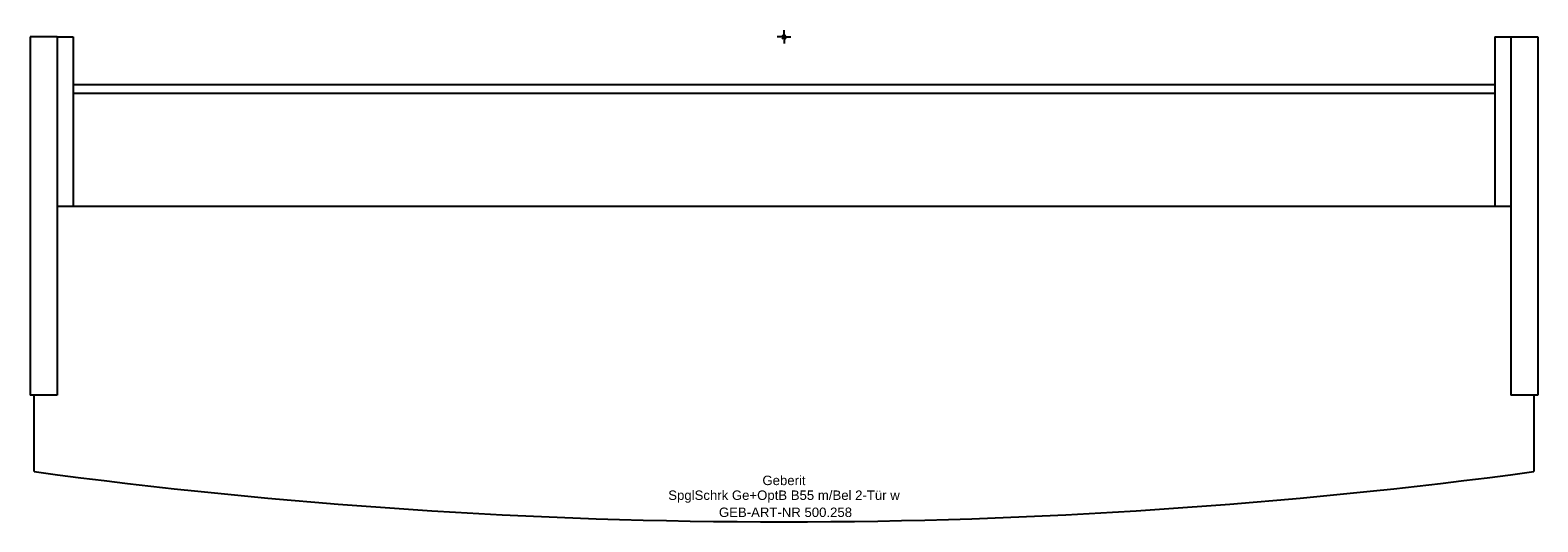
# Model space of a CAD drawing. Header units: millimetres. Extents: x -280 to 280, y -180 to 2.
import ezdxf
from ezdxf.enums import TextEntityAlignment as Align

# ---------------------------------------------------------------- set-up
doc = ezdxf.new("R2010")
doc.units = ezdxf.units.MM
doc.layers.get('0').update_dxf_attribs({"linetype": 'CONTINUOUS'})
for name, color, linetype, lineweight in [('Arbeitspunkt(DIN)', 7, 'CONTINUOUS', 25), ('GEB-ART-NR', 1, 'CONTINUOUS', 18), ('GEB-BEZUG', 2, 'CONTINUOUS', 25), ('GEB-TEXT', 5, 'CONTINUOUS', 18)]:
    doc.layers.add(name, color=color, linetype=linetype, lineweight=lineweight)
doc.layers.add('GEB-KONTUR-A', color=5, linetype='CONTINUOUS')
doc.styles.get("Standard").update_dxf_attribs({"font": 'arial.ttf'})

# ---------------------------------------------------------------- blocks, each defined once
blk = doc.blocks.new('Einfügepunkt')
at = {"layer": 'GEB-BEZUG'}
for p, q in [((-0.71, -0.71), (0.71, 0.71)), ((-0.71, 0.71), (0.71, -0.71))]:
    blk.add_line(p, q, dxfattribs=at)

msp = doc.modelspace()

# ---------------------------------------------------------------- linework, layer by layer
at = {"layer": 'Arbeitspunkt(DIN)', "ltscale": 25}
for q in [(-2.5, 0), (0, 2.5), (0, -2.5), (2.5, 0)]:
    msp.add_line((0, 0), q, dxfattribs=at)
at = {"layer": 'GEB-KONTUR-A', "ltscale": 25}
for p, q in [((-270, 0), (-280, 0)), ((-280, 0), (-280, -133)), ((-270, 0), (-270, -133)), ((-270, 0), (-264, 0)), ((-264, 0), (-264, -63)), ((264, 0), (264, -63)), ((264, 0), (270, 0)), ((270, 0), (280, 0)), ((270, 0), (270, -133)), ((280, 0), (280, -133)), ((264, -17.8), (-264, -17.8)), ((264, -21), (-264, -21)), ((270, -63), (-270, -63)), ((-270, -133), (-280, -133)), ((-278.5, -161.37), (-278.5, -133)), ((280, -133), (270, -133)), ((278.5, -133), (278.5, -161.37))]:
    msp.add_line(p, q, dxfattribs=at)
msp.add_arc((0, 1910.83), 2090.83, 262.34542, 277.65458, dxfattribs=at)

# ---------------------------------------------------------------- block references
at = {"ltscale": 25}
msp.add_blockref('Einfügepunkt', (0, 0), dxfattribs=at)

# ---------------------------------------------------------------- texts
at = {"layer": 'GEB-ART-NR'}
msp.add_text('GEB-ART-NR 500.258', height=3.5, dxfattribs=at).set_placement((0.55, -178.21), align=Align.CENTER)
at = {"layer": 'GEB-TEXT'}
for s, p in [('Geberit', (0, -166.37)), ('SpglSchrk Ge+OptB B55 m/Bel 2-Tür w', (0, -171.87))]:
    msp.add_text(s, height=3.5, dxfattribs=at).set_placement(p, align=Align.CENTER)

doc.saveas('drawing.dxf')
